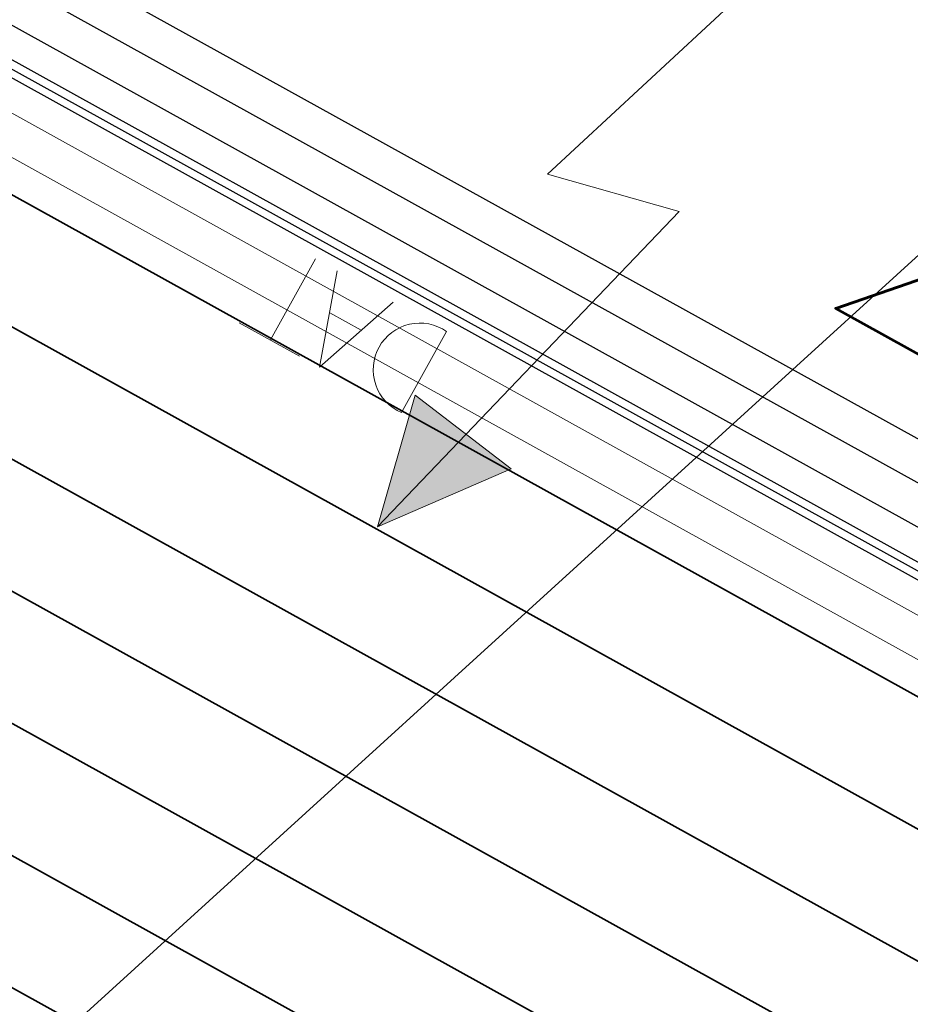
# Model space of a CAD drawing. Header units: metres. Extents: x -502 to 161, y -108 to 174.
# Tile 136 of 256: x -220.93 to -219.77, y -38.94 to -37.66. Entities that reach past the tile are written whole.
import ezdxf

# ---------------------------------------------------------------- set-up
doc = ezdxf.new("R2010")
doc.units = ezdxf.units.M
doc.header["$LTSCALE"] = 0.1
doc.linetypes.add('2-1', pattern=[0.17, 0.06, -0.025, 0.06, -0.025])
doc.linetypes.add('237', pattern=[93, 75, -18])
for name, color, linetype in [('BRI31-005.05-5p02-Koordinierung Lageplan 4. BA ZOB West 2022-06-15', 7, 'Continuous'), ('BRI31-005.06-5f07-Koordinierung Lageplan 4. BA ZOB Fernbusbahnh', 7, 'Continuous'), ('BRI31-005.07-5f08-Koordinierung Lageplan 4. BA Radstation - Seeterrasse 2023-05-31', 7, 'Continuous'), ('BRI32-005.02-5f05-Koordinierung Schemaplan 4 BA ZOB Teilbereich', 7, 'Continuous'), ('BRI32-005.03-5f06-Koordinierung Schemaplan 4 BA ZOB Teilbereich 2 Ost - Bahnhofsallee 2023-01-21', 7, 'Continuous')]:
    doc.layers.add(name, color=color, linetype=linetype)
doc.styles.add('Txt', font='txt_____.ttf')

# ---------------------------------------------------------------- blocks, each defined once
blk = doc.blocks.new('10032')
at = {"color": 1, "linetype": 'Continuous', "lineweight": 20, "true_color": 0xff0000, "transparency": 33554687}
for p, q in [((3.0616, 0.631587), (2.928989, 0.227833)), ((2.928989, 0.227833), (3.10196, 0.268208)), ((3.10196, 0.268208), (2.957818, -0.279744)), ((2.957818, -0.279744), (2.917457, -0.106706)), ((2.917457, -0.106706), (3.073132, -0.129778)), ((3.073132, -0.129778), (2.957818, -0.279744))]:
    blk.add_line(p, q, dxfattribs=at)
at = {"color": 1, "linetype": 'Continuous', "true_color": 0xff0000, "transparency": 33554687}
blk.add_solid([(2.957818, -0.279744), (2.917457, -0.106706), (3.073132, -0.129778)], dxfattribs=at)
at = {"color": 1, "true_color": 0xff0000, "transparency": 33554687, "insert": (3.286721, 0.67645), "char_height": 0.42, "attachment_point": 1, "line_spacing_factor": 0.25, "style": 'Txt'}
blk.add_mtext('20', dxfattribs=at)
blk = doc.blocks.new('1000DAT')
at = {"color": 114, "linetype": 'Continuous', "lineweight": 13, "true_color": 0x00994c, "transparency": 33554687}
for p, q in [((4.5893, 0.7753), (4.5893, 0.1733)), ((5.3475, 0.7769), (5.7951, 0.7769)), ((5.5613, 0.7753), (5.5613, 0.1733)), ((5.0772, 0.4348), (5.3117, 0.4348))]:
    blk.add_line(p, q, dxfattribs=at)
at = {"color": 114, "linetype": 'Continuous', "lineweight": 13, "true_color": 0x00994c, "transparency": 33554687, "flags": 128}
blk.add_lwpolyline([(4.5893, 0.7753, -0.445229), (4.9236, 0.4743, -0.445229), (4.5893, 0.1733)], format="xyb", dxfattribs=at)
blk.add_lwpolyline([(4.9841, 0.1743), (5.199, 0.7753), (5.4005, 0.1743)], dxfattribs=at)

msp = doc.modelspace()

# ---------------------------------------------------------------- linework, layer by layer
at = {"layer": 'BRI31-005.05-5p02-Koordinierung Lageplan 4. BA ZOB West 2022-06-15', "color": 1, "linetype": 'Continuous', "lineweight": 25, "true_color": 0xff0000, "transparency": 33554687, "flags": 128}
msp.add_lwpolyline([(-225.3387, -11.2374), (-229.5957, -18.1714), (-229.0257, -20.8074), (-227.7997, -27.4074), (-227.6647, -27.9944), (-227.4477, -30.3544), (-224.2937, -35.5024), (-224.0217, -35.9484), (-223.2007, -36.4664), (-222.9157, -36.6434), (-217.6127, -39.5814), (-217.2307, -39.7354), (-214.0777, -39.1054), (-207.9547, -37.3244), (-207.4387, -36.8834), (-205.7427, -35.6354), (-202.5457, -34.9364), (-199.0767, -34.0634), (-192.6107, -32.7734), (-185.6937, -31.6434), (-180.2767, -30.7334), (-179.4717, -30.6334), (-178.4147, -30.7934), (-174.3807, -31.4324)], dxfattribs=at)
at = {"layer": 'BRI31-005.05-5p02-Koordinierung Lageplan 4. BA ZOB West 2022-06-15', "color": 250, "linetype": 'Continuous', "lineweight": 25, "true_color": 0x333333, "transparency": 33554687, "flags": 128}
for points in [[(-225.3307, -11.2434), (-229.5857, -18.1734), (-229.0157, -20.8054), (-227.7897, -27.4054), (-227.6547, -27.9934), (-227.4387, -30.3514), (-224.2857, -35.4974), (-224.0137, -35.9414), (-223.1947, -36.4574), (-222.9107, -36.6354), (-217.6077, -39.5724), (-217.2297, -39.7244), (-214.0807, -39.0964), (-207.9597, -37.3154), (-207.4447, -36.8754), (-205.7467, -35.6254), (-202.5487, -34.9274), (-199.0787, -34.0534), (-192.6127, -32.7634), (-185.6947, -31.6334), (-180.2787, -30.7234), (-179.4717, -30.6234), (-178.4137, -30.7834), (-174.3787, -31.4224)], [(-225.2907, -11.2734), (-229.5327, -18.1824), (-228.9667, -20.7954), (-227.7407, -27.3964), (-227.6047, -27.9884), (-227.3897, -30.3354), (-224.2587, -35.4464), (-223.9867, -35.8994), (-223.1627, -36.4184), (-222.8857, -36.5924), (-217.5837, -39.5284), (-217.0567, -39.7414), (-214.0687, -39.1454), (-207.9377, -37.3614), (-207.4157, -36.9154), (-205.7257, -35.6724), (-202.5377, -34.9764), (-199.0687, -34.1024), (-192.6037, -32.8124), (-185.6867, -31.6824), (-180.2717, -30.7724), (-179.4727, -30.6734), (-178.4207, -30.8324), (-177.8307, -31.0624)], [(-174.3647, -31.3244), (-178.3997, -30.6854), (-179.4697, -30.5234), (-180.2927, -30.6254), (-185.7107, -31.5354), (-192.6307, -32.6654), (-199.0987, -33.9554), (-202.5707, -34.8294), (-205.7887, -35.5314), (-207.5047, -36.7934), (-208.0037, -37.2234), (-214.1047, -38.9984), (-217.2137, -39.6184), (-217.5597, -39.4844), (-222.8607, -36.5494), (-223.1417, -36.3724), (-223.9597, -35.8574), (-224.2067, -35.4344), (-227.3407, -30.3194), (-227.5547, -27.9834), (-227.6917, -27.3874), (-228.9177, -20.7854), (-229.4797, -18.1914), (-225.2507, -11.3034)], [(-174.3717, -31.3734), (-178.4067, -30.7344), (-179.4707, -30.5734), (-180.2857, -30.6744), (-185.7027, -31.5844), (-192.6217, -32.7144), (-199.0887, -34.0044), (-202.5597, -34.8784), (-205.7677, -35.5784), (-207.4747, -36.8344), (-207.9817, -37.2694), (-214.0927, -39.0474), (-217.0437, -39.6364), (-217.5357, -39.4404), (-222.8357, -36.5064), (-223.1087, -36.3344), (-223.9327, -35.8154), (-224.1667, -35.4034), (-227.2917, -30.3034), (-227.5047, -27.9804), (-227.6427, -27.3784), (-228.8687, -20.7754), (-229.4267, -18.2004), (-225.2107, -11.3334)]]:
    msp.add_lwpolyline(points, dxfattribs=at)
at = {"layer": 'BRI31-005.05-5p02-Koordinierung Lageplan 4. BA ZOB West 2022-06-15', "color": 114, "linetype": 'Continuous', "lineweight": 25, "true_color": 0x00994c, "transparency": 33554687, "flags": 128}
msp.add_lwpolyline([(-174.3777, -31.4124), (-178.4117, -30.7734), (-179.4707, -30.6134), (-180.2797, -30.7134), (-185.6977, -31.6244), (-192.6137, -32.7544), (-199.0817, -34.0444), (-202.5497, -34.9164), (-205.7517, -35.6174), (-207.4517, -36.8684), (-207.9637, -37.3064), (-214.0827, -39.0854), (-217.2287, -39.7144), (-217.6047, -39.5634), (-222.9057, -36.6254), (-223.1907, -36.4494), (-224.0077, -35.9334), (-224.2767, -35.4914), (-227.4277, -30.3474), (-227.6447, -27.9914), (-227.7807, -27.4034), (-229.0067, -20.8034), (-229.5747, -18.1744), (-225.3227, -11.2494)], dxfattribs=at)
at = {"layer": 'BRI31-005.05-5p02-Koordinierung Lageplan 4. BA ZOB West 2022-06-15', "color": 7, "linetype": 'Continuous', "lineweight": 13, "transparency": 33554687, "flags": 128}
for points in [[(-174.4497, -31.9244), (-178.4697, -31.1754), (-179.4797, -31.0234), (-180.2227, -31.1154), (-185.6307, -32.0254), (-192.5407, -33.1554), (-198.9987, -34.4454), (-202.5267, -35.0254), (-205.7047, -35.7194), (-207.3857, -36.9554), (-207.9157, -37.4074), (-214.0567, -39.1944), (-217.2457, -39.8304), (-222.9347, -36.6794), (-223.2167, -36.5024), (-224.0507, -35.9774), (-227.4877, -30.3674), (-227.7047, -27.9984), (-227.8387, -27.4144), (-229.0647, -20.8144)], [(-174.4567, -31.9734), (-178.4767, -31.2244), (-179.4807, -31.0734), (-180.2157, -31.1644), (-185.6227, -32.0744), (-192.5317, -33.2044), (-198.9887, -34.4944), (-202.5047, -35.1234), (-205.6627, -35.8134), (-207.8937, -37.4534), (-214.0447, -39.2434), (-217.2537, -39.8834), (-222.9587, -36.7234), (-224.0877, -36.0134), (-227.5367, -30.3834), (-227.7547, -28.0034), (-227.8877, -27.4234), (-229.1137, -20.8234)]]:
    msp.add_lwpolyline(points, dxfattribs=at)
at = {"layer": 'BRI31-005.05-5p02-Koordinierung Lageplan 4. BA ZOB West 2022-06-15', "color": 1, "linetype": '237', "lineweight": 25, "true_color": 0xff0000, "transparency": 33554687, "flags": 128}
msp.add_lwpolyline([(-207.4067, -28.0648, 0.412325), (-208.5333, -28.0154, 0.088772), (-209.692, -29.5225, -0.088769), (-210.5929, -30.6944), (-212.7321, -32.6411, -0.035946), (-214.5086, -34.0383), (-214.5086, -34.0383, 0.035947), (-216.2851, -35.4356), (-216.2851, -35.4356), (-217.2303, -36.2957, 0.142542), (-218.4208, -38.2406), (-218.4208, -38.2406, -0.032423), (-218.5022, -38.4818), (-218.5022, -38.4818), (-218.5022, -38.4818, -0.303495), (-218.9636, -38.7917), (-218.9636, -38.7917), (-220.0999, -38.7942, 0.173642), (-220.4894, -38.9346, -0.308188), (-220.8514, -38.968)], format="xyb", dxfattribs=at)
at = {"layer": 'BRI31-005.05-5p02-Koordinierung Lageplan 4. BA ZOB West 2022-06-15', "color": 142, "linetype": 'Continuous', "lineweight": 35, "true_color": 0x0099cc, "transparency": 33554687, "flags": 128}
msp.add_lwpolyline([(-223.5507, -41.7786), (-222.8225, -41.1159), (-222.8225, -41.1159), (-222.8225, -41.1159), (-222.8225, -41.1159, 0.052817), (-221.9772, -40.1656), (-221.9772, -40.1656, -0.052815), (-221.132, -39.2152), (-215.7069, -34.2784)], format="xyb", dxfattribs=at)
at = {"layer": 'BRI31-005.05-5p02-Koordinierung Lageplan 4. BA ZOB West 2022-06-15', "color": 190, "linetype": 'Continuous', "lineweight": 35, "true_color": 0x7f00ff, "transparency": 33554687, "flags": 128}
msp.add_lwpolyline([(-218.8222, -39.5833, -0.099874), (-219.1493, -39.0367), (-219.1493, -39.0367, 0.153063), (-219.3221, -38.8065), (-219.3221, -38.8065), (-219.3221, -38.8065, 0.029303), (-219.5766, -38.6453), (-219.5766, -38.6453), (-221.1406, -37.779), (-221.1406, -37.779, 0.271168), (-222.9083, -37.821), (-222.9083, -37.821), (-231.3502, -43.036)], format="xyb", dxfattribs=at)
at = {"layer": 'BRI31-005.05-5p02-Koordinierung Lageplan 4. BA ZOB West 2022-06-15', "color": 3, "linetype": 'Continuous', "lineweight": 35, "true_color": 0x00ff00, "transparency": 33554687, "flags": 128}
msp.add_lwpolyline([(-218.8222, -39.5833), (-219.3177, -39.0388, 0.081845), (-219.6493, -38.7765), (-221.2133, -37.9102, 0.271168), (-222.8295, -37.9486), (-231.2714, -43.1636, -0.3618), (-232.5384, -42.9838), (-232.7061, -42.7985)], format="xyb", dxfattribs=at)
at = {"layer": 'BRI31-005.05-5p02-Koordinierung Lageplan 4. BA ZOB West 2022-06-15', "color": 7, "linetype": 'Continuous', "lineweight": 35, "transparency": 33554687, "flags": 128}
for points in [[(-218.9331, -39.6842), (-219.4286, -39.1397, 0.081845), (-219.722, -38.9078), (-221.286, -38.0414, 0.271168), (-222.7506, -38.0762), (-231.1925, -43.2912), (-231.1925, -43.2912, -0.3618), (-232.6496, -43.0845), (-232.6496, -43.0845), (-232.8173, -42.8991)], [(-232.9285, -42.9998), (-232.7608, -43.1852), (-232.7608, -43.1852, 0.361799), (-231.1137, -43.4188), (-231.1137, -43.4188), (-222.6718, -38.2039, -0.271168), (-221.3587, -38.1726), (-219.7946, -39.039, -0.081845), (-219.5396, -39.2407), (-219.0441, -39.7852)], [(-220.0383, -39.1188), (-220.118, -39.0313), (-221.4314, -38.3039, 0.271168), (-222.593, -38.3315), (-231.0349, -43.5464), (-231.0349, -43.5464, -0.307919), (-232.6645, -43.4746), (-232.6645, -43.4746), (-233.4094, -42.9183), (-233.9303, -42.3427)]]:
    msp.add_lwpolyline(points, format="xyb", dxfattribs=at)
at = {"layer": 'BRI31-005.05-5p02-Koordinierung Lageplan 4. BA ZOB West 2022-06-15', "color": 3, "linetype": '237', "lineweight": 35, "true_color": 0x00ff00, "transparency": 33554687, "flags": 128}
msp.add_lwpolyline([(-232.7499, -43.5981), (-232.7499, -43.5981, 0.306983), (-230.956, -43.6741), (-230.956, -43.6741), (-222.5141, -38.4591, -0.271168), (-221.5041, -38.4351), (-220.2396, -39.1354), (-220.1565, -39.2266)], format="xyb", dxfattribs=at)
at = {"layer": 'BRI31-005.05-5p02-Koordinierung Lageplan 4. BA ZOB West 2022-06-15', "color": 1, "linetype": 'Continuous', "lineweight": 35, "true_color": 0xff0000, "transparency": 33554687, "flags": 128}
msp.add_lwpolyline([(-230.8772, -43.8017), (-222.4355, -38.5868, -0.271246), (-221.5767, -38.5663), (-220.659, -39.0746, -0.254278), (-220.5385, -39.2639, 0.168188), (-220.444, -39.486), (-219.707, -40.3004), (-219.707, -40.3004, 0.133374), (-219.4036, -40.4948), (-219.4036, -40.4948), (-219.4036, -40.4948, -0.05315), (-219.0634, -40.6432), (-219.0634, -40.6432), (-212.0825, -44.6154, -0.173983)], format="xyb", dxfattribs=at)
at = {"layer": 'BRI31-005.06-5f07-Koordinierung Lageplan 4. BA ZOB Fernbusbahnh', "color": 1, "linetype": 'Continuous', "lineweight": 20, "true_color": 0xff0000, "transparency": 33554687, "flags": 128}
msp.add_lwpolyline([(-225.3387, -11.2374), (-229.5957, -18.1714), (-229.0257, -20.8074), (-227.7997, -27.4074), (-227.6647, -27.9944), (-227.4477, -30.3544), (-224.2937, -35.5024), (-224.0217, -35.9484), (-223.2007, -36.4664), (-222.9157, -36.6434), (-217.6127, -39.5814), (-217.2307, -39.7354), (-214.0777, -39.1054), (-207.9547, -37.3244), (-207.4387, -36.8834), (-205.7427, -35.6354), (-202.5457, -34.9364), (-199.0767, -34.0634), (-192.6107, -32.7734), (-185.6937, -31.6434), (-180.2767, -30.7334), (-179.4717, -30.6334), (-178.4147, -30.7934), (-174.3807, -31.4324)], dxfattribs=at)
at = {"layer": 'BRI31-005.06-5f07-Koordinierung Lageplan 4. BA ZOB Fernbusbahnh', "color": 250, "linetype": 'Continuous', "lineweight": 20, "true_color": 0x333333, "transparency": 33554687, "flags": 128}
for points in [[(-225.3307, -11.2434), (-229.5857, -18.1734), (-229.0157, -20.8054), (-227.7897, -27.4054), (-227.6547, -27.9934), (-227.4387, -30.3514), (-224.2857, -35.4974), (-224.0137, -35.9414), (-223.1947, -36.4574), (-222.9107, -36.6354), (-217.6077, -39.5724), (-217.2297, -39.7244), (-214.0807, -39.0964), (-207.9597, -37.3154), (-207.4447, -36.8754), (-205.7467, -35.6254), (-202.5487, -34.9274), (-199.0787, -34.0534), (-192.6127, -32.7634), (-185.6947, -31.6334), (-180.2787, -30.7234), (-179.4717, -30.6234), (-178.4137, -30.7834), (-174.3787, -31.4224)], [(-225.2907, -11.2734), (-229.5327, -18.1824), (-228.9667, -20.7954), (-227.7407, -27.3964), (-227.6047, -27.9884), (-227.3897, -30.3354), (-224.2587, -35.4464), (-223.9867, -35.8994), (-223.1627, -36.4184), (-222.8857, -36.5924), (-217.5837, -39.5284), (-217.0567, -39.7414), (-214.0687, -39.1454), (-207.9377, -37.3614), (-207.4157, -36.9154), (-205.7257, -35.6724), (-202.5377, -34.9764), (-199.0687, -34.1024), (-192.6037, -32.8124), (-185.6867, -31.6824), (-180.2717, -30.7724), (-179.4727, -30.6734), (-178.4207, -30.8324), (-177.8307, -31.0624)], [(-174.3647, -31.3244), (-178.3997, -30.6854), (-179.4697, -30.5234), (-180.2927, -30.6254), (-185.7107, -31.5354), (-192.6307, -32.6654), (-199.0987, -33.9554), (-202.5707, -34.8294), (-205.7887, -35.5314), (-207.5047, -36.7934), (-208.0037, -37.2234), (-214.1047, -38.9984), (-217.2137, -39.6184), (-217.5597, -39.4844), (-222.8607, -36.5494), (-223.1417, -36.3724), (-223.9597, -35.8574), (-224.2067, -35.4344), (-227.3407, -30.3194), (-227.5547, -27.9834), (-227.6917, -27.3874), (-228.9177, -20.7854), (-229.4797, -18.1914), (-225.2507, -11.3034)], [(-174.3717, -31.3734), (-178.4067, -30.7344), (-179.4707, -30.5734), (-180.2857, -30.6744), (-185.7027, -31.5844), (-192.6217, -32.7144), (-199.0887, -34.0044), (-202.5597, -34.8784), (-205.7677, -35.5784), (-207.4747, -36.8344), (-207.9817, -37.2694), (-214.0927, -39.0474), (-217.0437, -39.6364), (-217.5357, -39.4404), (-222.8357, -36.5064), (-223.1087, -36.3344), (-223.9327, -35.8154), (-224.1667, -35.4034), (-227.2917, -30.3034), (-227.5047, -27.9804), (-227.6427, -27.3784), (-228.8687, -20.7754), (-229.4267, -18.2004), (-225.2107, -11.3334)]]:
    msp.add_lwpolyline(points, dxfattribs=at)
at = {"layer": 'BRI31-005.06-5f07-Koordinierung Lageplan 4. BA ZOB Fernbusbahnh', "color": 114, "linetype": 'Continuous', "lineweight": 20, "true_color": 0x00994c, "transparency": 33554687, "flags": 128}
msp.add_lwpolyline([(-174.3777, -31.4124), (-178.4117, -30.7734), (-179.4707, -30.6134), (-180.2797, -30.7134), (-185.6977, -31.6244), (-192.6137, -32.7544), (-199.0817, -34.0444), (-202.5497, -34.9164), (-205.7517, -35.6174), (-207.4517, -36.8684), (-207.9637, -37.3064), (-214.0827, -39.0854), (-217.2287, -39.7144), (-217.6047, -39.5634), (-222.9057, -36.6254), (-223.1907, -36.4494), (-224.0077, -35.9334), (-224.2767, -35.4914), (-227.4277, -30.3474), (-227.6447, -27.9914), (-227.7807, -27.4034), (-229.0067, -20.8034), (-229.5747, -18.1744), (-225.3227, -11.2494)], dxfattribs=at)
at = {"layer": 'BRI31-005.06-5f07-Koordinierung Lageplan 4. BA ZOB Fernbusbahnh', "color": 7, "linetype": 'Continuous', "lineweight": 9, "transparency": 33554687, "flags": 128}
for points in [[(-174.4497, -31.9244), (-178.4697, -31.1754), (-179.4797, -31.0234), (-180.2227, -31.1154), (-185.6307, -32.0254), (-192.5407, -33.1554), (-198.9987, -34.4454), (-202.5267, -35.0254), (-205.7047, -35.7194), (-207.3857, -36.9554), (-207.9157, -37.4074), (-214.0567, -39.1944), (-217.2457, -39.8304), (-222.9347, -36.6794), (-223.2167, -36.5024), (-224.0507, -35.9774), (-227.4877, -30.3674), (-227.7047, -27.9984), (-227.8387, -27.4144), (-229.0647, -20.8144)], [(-174.4567, -31.9734), (-178.4767, -31.2244), (-179.4807, -31.0734), (-180.2157, -31.1644), (-185.6227, -32.0744), (-192.5317, -33.2044), (-198.9887, -34.4944), (-202.5047, -35.1234), (-205.6627, -35.8134), (-207.8937, -37.4534), (-214.0447, -39.2434), (-217.2537, -39.8834), (-222.9587, -36.7234), (-224.0877, -36.0134), (-227.5367, -30.3834), (-227.7547, -28.0034), (-227.8877, -27.4234), (-229.1137, -20.8234)]]:
    msp.add_lwpolyline(points, dxfattribs=at)
at = {"layer": 'BRI31-005.06-5f07-Koordinierung Lageplan 4. BA ZOB Fernbusbahnh', "color": 1, "linetype": '237', "lineweight": 20, "true_color": 0xff0000, "transparency": 33554687, "flags": 128}
msp.add_lwpolyline([(-207.4067, -28.0648, 0.412325), (-208.5333, -28.0154, 0.088772), (-209.692, -29.5225, -0.088769), (-210.5929, -30.6944), (-212.7321, -32.6411, -0.035946), (-214.5086, -34.0383), (-214.5086, -34.0383, 0.035947), (-216.2851, -35.4356), (-216.2851, -35.4356), (-217.2303, -36.2957, 0.142542), (-218.4208, -38.2406), (-218.4208, -38.2406, -0.032423), (-218.5022, -38.4818), (-218.5022, -38.4818), (-218.5022, -38.4818, -0.303495), (-218.9636, -38.7917), (-218.9636, -38.7917), (-220.0999, -38.7942, 0.173642), (-220.4894, -38.9346, -0.308188), (-220.8514, -38.968)], format="xyb", dxfattribs=at)
at = {"layer": 'BRI31-005.06-5f07-Koordinierung Lageplan 4. BA ZOB Fernbusbahnh', "color": 142, "linetype": 'Continuous', "lineweight": 30, "true_color": 0x0099cc, "transparency": 33554687, "flags": 128}
msp.add_lwpolyline([(-223.5507, -41.7786), (-222.8225, -41.1159), (-222.8225, -41.1159), (-222.8225, -41.1159), (-222.8225, -41.1159, 0.052817), (-221.9772, -40.1656), (-221.9772, -40.1656, -0.052815), (-221.132, -39.2152), (-215.7069, -34.2784)], format="xyb", dxfattribs=at)
at = {"layer": 'BRI31-005.06-5f07-Koordinierung Lageplan 4. BA ZOB Fernbusbahnh', "color": 190, "linetype": 'Continuous', "lineweight": 30, "true_color": 0x7f00ff, "transparency": 33554687, "flags": 128}
msp.add_lwpolyline([(-218.8222, -39.5833, -0.099874), (-219.1493, -39.0367), (-219.1493, -39.0367, 0.153063), (-219.3221, -38.8065), (-219.3221, -38.8065), (-219.3221, -38.8065, 0.029303), (-219.5766, -38.6453), (-219.5766, -38.6453), (-221.1406, -37.779), (-221.1406, -37.779, 0.271168), (-222.9083, -37.821), (-222.9083, -37.821), (-231.3502, -43.036)], format="xyb", dxfattribs=at)
at = {"layer": 'BRI31-005.06-5f07-Koordinierung Lageplan 4. BA ZOB Fernbusbahnh', "color": 3, "linetype": 'Continuous', "lineweight": 30, "true_color": 0x00ff00, "transparency": 33554687, "flags": 128}
msp.add_lwpolyline([(-218.8222, -39.5833), (-219.3177, -39.0388, 0.081845), (-219.6493, -38.7765), (-221.2133, -37.9102, 0.271168), (-222.8295, -37.9486), (-231.2714, -43.1636, -0.3618), (-232.5384, -42.9838), (-232.7061, -42.7985)], format="xyb", dxfattribs=at)
at = {"layer": 'BRI31-005.06-5f07-Koordinierung Lageplan 4. BA ZOB Fernbusbahnh', "color": 7, "linetype": 'Continuous', "lineweight": 30, "transparency": 33554687, "flags": 128}
for points in [[(-218.9331, -39.6842), (-219.4286, -39.1397, 0.081845), (-219.722, -38.9078), (-221.286, -38.0414, 0.271168), (-222.7506, -38.0762), (-231.1925, -43.2912), (-231.1925, -43.2912, -0.3618), (-232.6496, -43.0845), (-232.6496, -43.0845), (-232.8173, -42.8991)], [(-232.9285, -42.9998), (-232.7608, -43.1852), (-232.7608, -43.1852, 0.361799), (-231.1137, -43.4188), (-231.1137, -43.4188), (-222.6718, -38.2039, -0.271168), (-221.3587, -38.1726), (-219.7946, -39.039, -0.081845), (-219.5396, -39.2407), (-219.0441, -39.7852)], [(-220.0383, -39.1188), (-220.118, -39.0313), (-221.4314, -38.3039, 0.271168), (-222.593, -38.3315), (-231.0349, -43.5464), (-231.0349, -43.5464, -0.307919), (-232.6645, -43.4746), (-232.6645, -43.4746), (-233.4094, -42.9183), (-233.9303, -42.3427)]]:
    msp.add_lwpolyline(points, format="xyb", dxfattribs=at)
at = {"layer": 'BRI31-005.06-5f07-Koordinierung Lageplan 4. BA ZOB Fernbusbahnh', "color": 3, "linetype": '237', "lineweight": 30, "true_color": 0x00ff00, "transparency": 33554687, "flags": 128}
msp.add_lwpolyline([(-232.7499, -43.5981), (-232.7499, -43.5981, 0.306983), (-230.956, -43.6741), (-230.956, -43.6741), (-222.5141, -38.4591, -0.271168), (-221.5041, -38.4351), (-220.2396, -39.1354), (-220.1565, -39.2266)], format="xyb", dxfattribs=at)
at = {"layer": 'BRI31-005.06-5f07-Koordinierung Lageplan 4. BA ZOB Fernbusbahnh', "color": 1, "linetype": 'Continuous', "lineweight": 30, "true_color": 0xff0000, "transparency": 33554687, "flags": 128}
msp.add_lwpolyline([(-230.8772, -43.8017), (-222.4355, -38.5868, -0.271246), (-221.5767, -38.5663), (-220.659, -39.0746, -0.254278), (-220.5385, -39.2639, 0.168188), (-220.444, -39.486), (-219.707, -40.3004), (-219.707, -40.3004, 0.133374), (-219.4036, -40.4948), (-219.4036, -40.4948), (-219.4036, -40.4948, -0.05315), (-219.0634, -40.6432), (-219.0634, -40.6432), (-212.0825, -44.6154, -0.173983)], format="xyb", dxfattribs=at)
at = {"layer": 'BRI31-005.06-5f07-Koordinierung Lageplan 4. BA ZOB Fernbusbahnh', "color": 2, "linetype": 'Continuous', "true_color": 0xffff00, "transparency": 33554687}
msp.add_solid([(-249.5446, -45.8072), (-249.6124, -45.4638), (-208.6653, -37.6584), (-208.7337, -37.3151)], dxfattribs=at)
at = {"layer": 'BRI31-005.07-5f08-Koordinierung Lageplan 4. BA Radstation - Seeterrasse 2023-05-31', "color": 1, "linetype": '2-1', "lineweight": 30, "true_color": 0xff0000, "transparency": 33554687, "flags": 128}
msp.add_lwpolyline([(-75.7252, 29.7094), (-74.2064, 21.4872), (-74.2064, 21.4872, -0.344875), (-75.7481, 18.537), (-75.7481, 18.537), (-78.6792, 17.2104), (-78.6792, 17.2104, -0.131652), (-80.0582, 16.9832), (-80.0582, 16.9832), (-83.2747, 17.3012), (-83.2747, 17.3012, -0.147643), (-84.7171, 17.897), (-84.7171, 17.897), (-84.7171, 17.897, 0.224175), (-86.6227, 18.3711), (-86.6227, 18.3711), (-87.2261, 18.2506, 0.068364), (-87.869, 18.0276, -0.134388), (-89.2653, 17.7401), (-89.2653, 17.7401, -0.008614), (-92.1064, 17.9717), (-92.1064, 17.9717), (-92.1064, 17.9717, -0.043249), (-95.5579, 18.6175), (-95.5579, 18.6175, 0.115499), (-96.453, 18.6545), (-97.6265, 18.4303), (-97.6265, 18.4303, 0.238629), (-99.0314, 17.3462), (-99.0314, 17.3462), (-99.2249, 16.9405), (-99.2249, 16.9405, -0.381904), (-102.5458, 15.5517), (-102.5458, 15.5517), (-102.5458, 15.5517, 0.130963), (-103.8299, 15.6457), (-103.8299, 15.6457), (-104.7731, 15.4668), (-104.7731, 15.4668, 0.062943), (-105.3695, 15.2737), (-105.3695, 15.2737), (-105.3695, 15.2737, -0.117288), (-106.5928, 15.019), (-106.5928, 15.019), (-118.0807, 15.343), (-118.0807, 15.343, -0.126318), (-120.4231, 16.0153), (-120.4231, 16.0153), (-121.9335, 16.9019, 0.050627), (-123.7227, 17.7216), (-123.7227, 17.7216, 0.129681), (-125.6306, 17.8564), (-125.6306, 17.8564), (-126.5738, 17.6776), (-126.5738, 17.6776, 0.119934), (-127.6504, 17.1889), (-127.6504, 17.1889, -0.084808), (-128.3911, 16.7885), (-128.3911, 16.7885, 0.089269), (-130.16, 15.8118), (-130.16, 15.8118), (-130.16, 15.8118, -0.124247), (-134.6867, 13.7066), (-134.6867, 13.7066), (-138.9168, 12.9014, -0.061661), (-143.7961, 12.5841), (-146.1501, 12.7214), (-146.6345, 12.7496), (-146.6345, 12.7496, -0.059039), (-147.2369, 12.8568), (-147.2369, 12.8568, 0.067015), (-147.8955, 12.9633, 0.040307), (-151.1503, 12.787, -0.05915), (-151.7633, 12.7769, 0.072382), (-152.4827, 12.746), (-153.4259, 12.5672), (-153.4259, 12.5672, 0.081506), (-154.3792, 12.2191), (-154.3792, 12.2191, -0.078503), (-155.3314, 11.8651, 0.005089), (-156.736, 11.5665, 0.034847), (-157.917, 11.2149), (-157.917, 11.2149, -0.026109), (-159.093, 10.8424), (-159.093, 10.8424, 0.013087), (-162.6332, 9.8215, -0.062687), (-167.5218, 8.9233), (-167.5218, 8.9233, 0.061733), (-172.5318, 8.0126), (-172.5318, 8.0126), (-186.5075, 3.6415), (-186.5075, 3.6415, -0.025709), (-188.4284, 3.1475), (-188.4284, 3.1475, -0.09618), (-189.4195, 3.1391), (-189.4195, 3.1391, -0.010312), (-189.5245, 3.1608), (-189.5245, 3.1608, 0.103331), (-190.5467, 3.1797), (-191.4899, 3.0009), (-193.6788, 2.5285), (-195.2713, -0.9906), (-200.2523, -1.9396, -0.015188), (-202.6914, -2.3279, 0.015187), (-205.1304, -2.7163), (-211.9992, -4.0249, -0.085512), (-213.1342, -4.045), (-213.1342, -4.045, 0.085516), (-214.2693, -4.065), (-214.2693, -4.065), (-217.1075, -4.6057), (-217.1075, -4.6057, -0.044757), (-218.1066, -4.7048), (-218.1066, -4.7048), (-218.1066, -4.7048, 0.044534), (-219.1057, -4.8034), (-219.1057, -4.8034), (-220.0489, -4.9822, 0.045192), (-221.0145, -5.2575, -0.044969), (-221.98, -5.5332), (-229.374, -6.9419, 0.0409), (-229.7676, -7.0508), (-229.7676, -7.0508, 0.046197), (-230.1838, -7.2489), (-230.1838, -7.2489), (-230.1838, -7.2489, -0.087262), (-230.9936, -7.5559), (-230.9936, -7.5559), (-236.482, -8.6015, 0.028787), (-237.3638, -8.8228, -0.050637), (-238.2513, -9.0047, 0.146392), (-254.518, -15.7239), (-259.4765, -19.7536), (-259.4765, -19.7536, -0.025186), (-263.9418, -23.0227), (-263.9418, -23.0227, 0.107373), (-265.0177, -24.1206), (-265.0177, -24.1206, -0.031495), (-265.9353, -25.3944), (-265.9353, -25.3944), (-265.9353, -25.3944, 0.319337), (-266.1354, -28.2853), (-266.1354, -28.2853), (-261.3476, -36.1097, 0.028211), (-259.4113, -38.9068, -0.124654), (-258.9176, -40.0306), (-258.9176, -40.0306, 0.143394), (-258.3055, -41.2953), (-258.3055, -41.2953), (-257.6613, -42.0071, 0.04347), (-257.3434, -42.3023), (-256.513, -42.9487), (-256.513, -42.9487, 0.287939), (-253.8675, -43.2162), (-253.8675, -43.2162), (-253.4922, -43.0296), (-246.0588, -39.1119), (-246.0588, -39.1119, -0.348158), (-243.0066, -39.6832), (-243.0066, -39.6832, 0.179632), (-241.4792, -40.5169), (-236.8359, -41.1908), (-236.8359, -41.1908, -0.100747), (-235.5437, -41.6552), (-235.5437, -41.6552, -0.022227), (-235.3532, -41.7694), (-235.3532, -41.7694, -0.062068), (-234.8837, -42.1717), (-234.8837, -42.1717), (-234.3665, -42.7401), (-234.3665, -42.7401, 0.107257), (-233.6329, -43.2624), (-233.6329, -43.2624, -0.058325), (-232.8393, -43.7185), (-232.8393, -43.7185, 0.577348), (-240.5426, -47.0416), (-240.5426, -47.0416, 0.577348), (-233.8131, -52.0513, 0.577348), (-232.8392, -43.7186, 0.306983), (-230.8772, -43.8017), (-222.4355, -38.5868, -0.271246), (-221.5767, -38.5663), (-220.659, -39.0746, -0.254278), (-220.5385, -39.2639, 0.168188), (-220.444, -39.486), (-219.707, -40.3004), (-219.707, -40.3004, 0.133374), (-219.4036, -40.4948), (-219.4036, -40.4948), (-219.4036, -40.4948, -0.05315), (-219.0634, -40.6432), (-219.0634, -40.6432), (-212.0825, -44.6154, -0.173983), (-211.4959, -45.2994), (-211.4959, -45.2994, 0.093569), (-210.9189, -46.2366), (-210.9189, -46.2366)], format="xyb", dxfattribs=at)
msp.add_lwpolyline([(-75.7252, 29.7094), (-74.2064, 21.4872), (-74.2064, 21.4872, -0.344875), (-75.7481, 18.537), (-75.7481, 18.537), (-78.6792, 17.2104), (-78.6792, 17.2104, -0.131652), (-80.0582, 16.9832), (-80.0582, 16.9832), (-83.2747, 17.3012), (-83.2747, 17.3012, -0.147643), (-84.7171, 17.897), (-84.7171, 17.897), (-84.7171, 17.897, 0.224175), (-86.6227, 18.3711), (-86.6227, 18.3711), (-87.2261, 18.2506, 0.068364), (-87.869, 18.0276, -0.134388), (-89.2653, 17.7401), (-89.2653, 17.7401, -0.008614), (-92.1064, 17.9717), (-92.1064, 17.9717), (-92.1064, 17.9717, -0.043249), (-95.5579, 18.6175), (-95.5579, 18.6175, 0.115499), (-96.453, 18.6545), (-97.6265, 18.4303), (-97.6265, 18.4303, 0.238629), (-99.0314, 17.3462), (-99.0314, 17.3462), (-99.2249, 16.9405), (-99.2249, 16.9405, -0.381904), (-102.5458, 15.5517), (-102.5458, 15.5517), (-102.5458, 15.5517, 0.130963), (-103.8299, 15.6457), (-103.8299, 15.6457), (-104.7731, 15.4668), (-104.7731, 15.4668, 0.062943), (-105.3695, 15.2737), (-105.3695, 15.2737), (-105.3695, 15.2737, -0.117288), (-106.5928, 15.019), (-106.5928, 15.019), (-118.0807, 15.343), (-118.0807, 15.343, -0.126318), (-120.4231, 16.0153), (-120.4231, 16.0153), (-121.9335, 16.9019, 0.050627), (-123.7227, 17.7216), (-123.7227, 17.7216, 0.129681), (-125.6306, 17.8564), (-125.6306, 17.8564), (-126.5738, 17.6776), (-126.5738, 17.6776, 0.119934), (-127.6504, 17.1889), (-127.6504, 17.1889, -0.084808), (-128.3911, 16.7885), (-128.3911, 16.7885, 0.089269), (-130.16, 15.8118), (-130.16, 15.8118), (-130.16, 15.8118, -0.124247), (-134.6867, 13.7066), (-134.6867, 13.7066), (-138.9168, 12.9014, -0.061661), (-143.7961, 12.5841), (-146.1501, 12.7214), (-146.6345, 12.7496), (-146.6345, 12.7496, -0.059039), (-147.2369, 12.8568), (-147.2369, 12.8568, 0.067015), (-147.8955, 12.9633, 0.040307), (-151.1503, 12.787, -0.05915), (-151.7633, 12.7769, 0.072382), (-152.4827, 12.746), (-153.4259, 12.5672), (-153.4259, 12.5672, 0.081506), (-154.3792, 12.2191), (-154.3792, 12.2191, -0.078503), (-155.3314, 11.8651, 0.005089), (-156.736, 11.5665, 0.034847), (-157.917, 11.2149), (-157.917, 11.2149, -0.026109), (-159.093, 10.8424), (-159.093, 10.8424, 0.013087), (-162.6332, 9.8215, -0.062687), (-167.5218, 8.9233), (-167.5218, 8.9233, 0.061733), (-172.5318, 8.0126), (-172.5318, 8.0126), (-186.5075, 3.6415), (-186.5075, 3.6415, -0.025709), (-188.4284, 3.1475), (-188.4284, 3.1475, -0.09618), (-189.4195, 3.1391), (-189.4195, 3.1391, -0.010312), (-189.5245, 3.1608), (-189.5245, 3.1608, 0.103331), (-190.5467, 3.1797), (-191.4899, 3.0009), (-193.6788, 2.5285), (-195.2713, -0.9906), (-200.2523, -1.9396, -0.015188), (-202.6914, -2.3279, 0.015187), (-205.1304, -2.7163), (-211.9992, -4.0249, -0.085512), (-213.1342, -4.045), (-213.1342, -4.045, 0.085516), (-214.2693, -4.065), (-214.2693, -4.065), (-217.1075, -4.6057), (-217.1075, -4.6057, -0.044757), (-218.1066, -4.7048), (-218.1066, -4.7048), (-218.1066, -4.7048, 0.044534), (-219.1057, -4.8034), (-219.1057, -4.8034), (-220.0489, -4.9822, 0.045192), (-221.0145, -5.2575, -0.044969), (-221.98, -5.5332), (-229.374, -6.9419, 0.0409), (-229.7676, -7.0508), (-229.7676, -7.0508, 0.046197), (-230.1838, -7.2489), (-230.1838, -7.2489), (-230.1838, -7.2489, -0.087262), (-230.9936, -7.5559), (-230.9936, -7.5559), (-236.482, -8.6015, 0.028787), (-237.3638, -8.8228, -0.050637), (-238.2513, -9.0047, 0.146392), (-254.518, -15.7239), (-259.4765, -19.7536), (-259.4765, -19.7536, -0.025186), (-263.9418, -23.0227), (-263.9418, -23.0227, 0.107373), (-265.0177, -24.1206), (-265.0177, -24.1206, -0.031495), (-265.9353, -25.3944), (-265.9353, -25.3944), (-265.9353, -25.3944, 0.319337), (-266.1354, -28.2853), (-266.1354, -28.2853), (-261.3476, -36.1097, 0.028211), (-259.4113, -38.9068, -0.124654), (-258.9176, -40.0306), (-258.9176, -40.0306, 0.143394), (-258.3055, -41.2953), (-258.3055, -41.2953), (-257.6613, -42.0071, 0.04347), (-257.3434, -42.3023), (-256.513, -42.9487), (-256.513, -42.9487, 0.287939), (-253.8675, -43.2162), (-253.8675, -43.2162), (-253.4922, -43.0296), (-246.0588, -39.1119), (-246.0588, -39.1119, -0.348158), (-243.0066, -39.6832), (-243.0066, -39.6832, 0.179632), (-241.4792, -40.5169), (-236.8359, -41.1908), (-236.8359, -41.1908, -0.100747), (-235.5437, -41.6552), (-235.5437, -41.6552, -0.022227), (-235.3532, -41.7694), (-235.3532, -41.7694, -0.062068), (-234.8837, -42.1717), (-234.8837, -42.1717), (-234.3665, -42.7401), (-234.3665, -42.7401, 0.107257), (-233.6329, -43.2624), (-233.6329, -43.2624, -0.058325), (-232.8393, -43.7185), (-232.8393, -43.7185, 0.577348), (-240.5426, -47.0416), (-240.5426, -47.0416, 0.577348), (-233.8131, -52.0513, 0.577348), (-232.8392, -43.7186, 0.306983), (-230.8772, -43.8017), (-222.4355, -38.5868, -0.271246), (-221.5767, -38.5663), (-220.659, -39.0746, -0.254278), (-220.5385, -39.2639, 0.168188), (-220.444, -39.486), (-219.707, -40.3004), (-219.707, -40.3004, 0.133374), (-219.4036, -40.4948), (-219.4036, -40.4948), (-219.4036, -40.4948, -0.05315), (-219.0634, -40.6432), (-219.0634, -40.6432), (-212.0825, -44.6154, -0.173983), (-211.4959, -45.2994), (-211.4959, -45.2994, 0.093569), (-210.9189, -46.2366), (-210.9189, -46.2366)], format="xyb", dxfattribs=at)
at = {"layer": 'BRI32-005.02-5f05-Koordinierung Schemaplan 4 BA ZOB Teilbereich', "color": 250, "linetype": 'Continuous', "lineweight": 25, "true_color": 0x333333, "transparency": 33554687, "flags": 128}
for points in [[(-174.3647, -31.3244), (-178.3997, -30.6854), (-179.4697, -30.5234), (-180.2927, -30.6254), (-185.7107, -31.5354), (-192.6307, -32.6654), (-199.0987, -33.9554), (-202.5707, -34.8294), (-205.7887, -35.5314), (-207.5047, -36.7934), (-208.0037, -37.2234), (-214.1047, -38.9984), (-217.2137, -39.6184), (-217.5597, -39.4844), (-222.8607, -36.5494), (-223.1417, -36.3724), (-223.9597, -35.8574), (-224.2067, -35.4344), (-227.3407, -30.3194), (-227.5547, -27.9834), (-227.6917, -27.3874), (-228.9177, -20.7854), (-229.4797, -18.1914), (-225.2507, -11.3034)], [(-174.3717, -31.3734), (-178.4067, -30.7344), (-179.4707, -30.5734), (-180.2857, -30.6744), (-185.7027, -31.5844), (-192.6217, -32.7144), (-199.0887, -34.0044), (-202.5597, -34.8784), (-205.7677, -35.5784), (-207.4747, -36.8344), (-207.9817, -37.2694), (-214.0927, -39.0474), (-217.0437, -39.6364), (-217.5357, -39.4404), (-222.8357, -36.5064), (-223.1087, -36.3344), (-223.9327, -35.8154), (-224.1667, -35.4034), (-227.2917, -30.3034), (-227.5047, -27.9804), (-227.6427, -27.3784), (-228.8687, -20.7754), (-229.4267, -18.2004), (-225.2107, -11.3334)]]:
    msp.add_lwpolyline(points, dxfattribs=at)
at = {"layer": 'BRI32-005.02-5f05-Koordinierung Schemaplan 4 BA ZOB Teilbereich', "color": 7, "linetype": 'Continuous', "lineweight": 13, "transparency": 33554687, "flags": 128}
for points in [[(-174.4497, -31.9244), (-178.4697, -31.1754), (-179.4797, -31.0234), (-180.2227, -31.1154), (-185.6307, -32.0254), (-192.5407, -33.1554), (-198.9987, -34.4454), (-202.5267, -35.0254), (-205.7047, -35.7194), (-207.3857, -36.9554), (-207.9157, -37.4074), (-214.0567, -39.1944), (-217.2457, -39.8304), (-222.9347, -36.6794), (-223.2167, -36.5024), (-224.0507, -35.9774), (-227.4877, -30.3674), (-227.7047, -27.9984), (-227.8387, -27.4144), (-229.0647, -20.8144)], [(-174.4567, -31.9734), (-178.4767, -31.2244), (-179.4807, -31.0734), (-180.2157, -31.1644), (-185.6227, -32.0744), (-192.5317, -33.2044), (-198.9887, -34.4944), (-202.5047, -35.1234), (-205.6627, -35.8134), (-207.8937, -37.4534), (-214.0447, -39.2434), (-217.2537, -39.8834), (-222.9587, -36.7234), (-224.0877, -36.0134), (-227.5367, -30.3834), (-227.7547, -28.0034), (-227.8877, -27.4234), (-229.1137, -20.8234)]]:
    msp.add_lwpolyline(points, dxfattribs=at)
at = {"layer": 'BRI32-005.03-5f06-Koordinierung Schemaplan 4 BA ZOB Teilbereich 2 Ost - Bahnhofsallee 2023-01-21', "color": 250, "linetype": 'Continuous', "lineweight": 20, "true_color": 0x333333, "transparency": 33554687, "flags": 128}
for points in [[(-174.3647, -31.3244), (-178.3997, -30.6854), (-179.4697, -30.5234), (-180.2927, -30.6254), (-185.7107, -31.5354), (-192.6307, -32.6654), (-199.0987, -33.9554), (-202.5707, -34.8294), (-205.7887, -35.5314), (-207.5047, -36.7934), (-208.0037, -37.2234), (-214.1047, -38.9984), (-217.2137, -39.6184), (-217.5597, -39.4844), (-222.8607, -36.5494), (-223.1417, -36.3724), (-223.9597, -35.8574), (-224.2067, -35.4344), (-227.3407, -30.3194), (-227.5547, -27.9834), (-227.6917, -27.3874), (-228.9177, -20.7854), (-229.4797, -18.1914), (-225.2507, -11.3034)], [(-174.3717, -31.3734), (-178.4067, -30.7344), (-179.4707, -30.5734), (-180.2857, -30.6744), (-185.7027, -31.5844), (-192.6217, -32.7144), (-199.0887, -34.0044), (-202.5597, -34.8784), (-205.7677, -35.5784), (-207.4747, -36.8344), (-207.9817, -37.2694), (-214.0927, -39.0474), (-217.0437, -39.6364), (-217.5357, -39.4404), (-222.8357, -36.5064), (-223.1087, -36.3344), (-223.9327, -35.8154), (-224.1667, -35.4034), (-227.2917, -30.3034), (-227.5047, -27.9804), (-227.6427, -27.3784), (-228.8687, -20.7754), (-229.4267, -18.2004), (-225.2107, -11.3334)]]:
    msp.add_lwpolyline(points, dxfattribs=at)
at = {"layer": 'BRI32-005.03-5f06-Koordinierung Schemaplan 4 BA ZOB Teilbereich 2 Ost - Bahnhofsallee 2023-01-21', "color": 7, "linetype": 'Continuous', "lineweight": 9, "transparency": 33554687, "flags": 128}
for points in [[(-174.4497, -31.9244), (-178.4697, -31.1754), (-179.4797, -31.0234), (-180.2227, -31.1154), (-185.6307, -32.0254), (-192.5407, -33.1554), (-198.9987, -34.4454), (-202.5267, -35.0254), (-205.7047, -35.7194), (-207.3857, -36.9554), (-207.9157, -37.4074), (-214.0567, -39.1944), (-217.2457, -39.8304), (-222.9347, -36.6794), (-223.2167, -36.5024), (-224.0507, -35.9774), (-227.4877, -30.3674), (-227.7047, -27.9984), (-227.8387, -27.4144), (-229.0647, -20.8144)], [(-174.4567, -31.9734), (-178.4767, -31.2244), (-179.4807, -31.0734), (-180.2157, -31.1644), (-185.6227, -32.0744), (-192.5317, -33.2044), (-198.9887, -34.4944), (-202.5047, -35.1234), (-205.6627, -35.8134), (-207.8937, -37.4534), (-214.0447, -39.2434), (-217.2537, -39.8834), (-222.9587, -36.7234), (-224.0877, -36.0134), (-227.5367, -30.3834), (-227.7547, -28.0034), (-227.8877, -27.4234), (-229.1137, -20.8234)]]:
    msp.add_lwpolyline(points, dxfattribs=at)
at = {"layer": 'BRI32-005.03-5f06-Koordinierung Schemaplan 4 BA ZOB Teilbereich 2 Ost - Bahnhofsallee 2023-01-21', "color": 1, "linetype": 'Continuous', "lineweight": 30, "true_color": 0xff0000, "transparency": 33554687, "flags": 128}
msp.add_lwpolyline([(-230.8772, -43.8017), (-222.4355, -38.5868, -0.271246), (-221.5767, -38.5663), (-220.659, -39.0746, -0.254278), (-220.5385, -39.2639, 0.168188), (-220.444, -39.486), (-219.707, -40.3004), (-219.707, -40.3004, 0.133374), (-219.4036, -40.4948), (-219.4036, -40.4948), (-219.4036, -40.4948, -0.05315), (-219.0634, -40.6432), (-219.0634, -40.6432), (-212.0825, -44.6154, -0.173983)], format="xyb", dxfattribs=at)

# ---------------------------------------------------------------- block references
at = {"layer": 'BRI31-005.06-5f07-Koordinierung Lageplan 4. BA ZOB Fernbusbahnh', "color": 7, "transparency": 33554687, "rotation": 331.0124050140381}
msp.add_blockref('10032', (-222.9157, -36.6434), dxfattribs=at)
at = {"layer": 'BRI31-005.06-5f07-Koordinierung Lageplan 4. BA ZOB Fernbusbahnh', "color": 7, "transparency": 33554687, "xscale": 0.2000000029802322, "yscale": 0.2000000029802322, "zscale": 0.2000000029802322, "rotation": 151.0032485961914}
msp.add_blockref('1000DAT', (-219.5549, -38.4825), dxfattribs=at)

doc.saveas('drawing.dxf')
